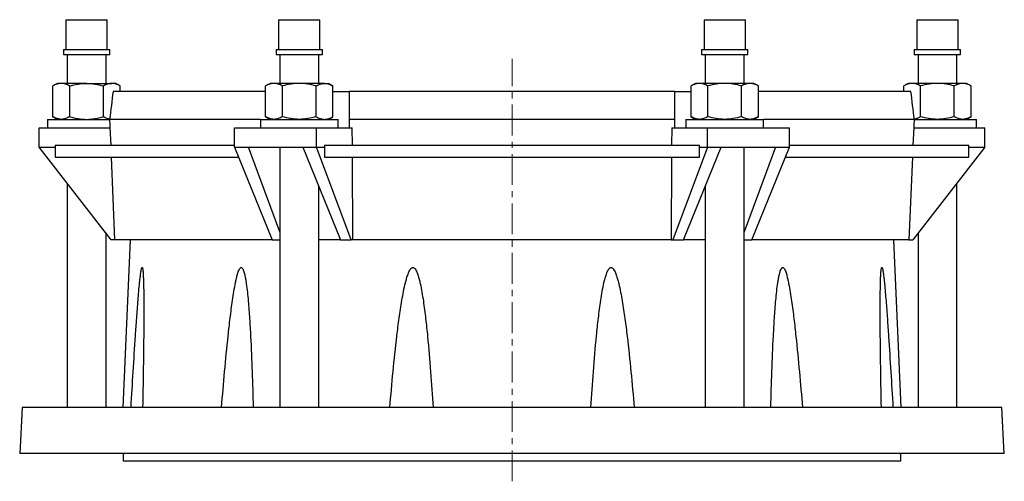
# Model space of a CAD drawing. Header units: millimetres. Extents: x 4 to 837, y -526 to 594.
# Tile 2 of 2: x 432 to 837, y 400 to 590. Entities that reach past the tile are written whole.
import ezdxf

# ---------------------------------------------------------------- set-up
doc = ezdxf.new("R2010")
doc.units = ezdxf.units.MM
doc.linetypes.add('CENTERX2', pattern=[20.32, 12.7, -2.54, 2.54, -2.54])
doc.layers.add('FORMAT', color=7, linetype='Continuous')

msp = doc.modelspace()

# ---------------------------------------------------------------- linework, layer by layer
at = {"color": 7, "linetype": 'Continuous', "lineweight": 25}
for p, q in [((450.9, 589.84), (450.9, 577.57)), ((450.9, 589.84), (467.9, 589.84)), ((467.9, 577.57), (467.9, 589.84)), ((538.4, 589.84), (538.4, 577.57)), ((538.4, 589.84), (555.4, 589.84)), ((555.4, 577.57), (555.4, 589.84)), ((713.4, 589.84), (713.4, 577.57)), ((713.4, 589.84), (717.65, 589.84)), ((717.65, 589.84), (730.4, 589.84)), ((730.4, 577.57), (730.4, 589.84)), ((800.9, 589.84), (800.9, 577.57)), ((800.9, 589.84), (813.65, 589.84)), ((813.65, 589.84), (817.9, 589.84)), ((817.9, 577.57), (817.9, 589.84)), ((449.87, 577.57), (449.87, 575.57)), ((449.87, 577.57), (468.92, 577.57)), ((449.87, 575.57), (468.92, 575.57)), ((451.4, 575.57), (451.4, 563.64)), ((467.4, 563.64), (467.4, 575.57)), ((468.92, 575.57), (468.92, 577.57)), ((537.37, 577.57), (537.37, 575.57)), ((537.37, 577.57), (556.42, 577.57)), ((537.37, 575.57), (556.42, 575.57)), ((538.9, 575.57), (538.9, 563.64)), ((554.9, 563.64), (554.9, 575.57)), ((556.42, 575.57), (556.42, 577.57)), ((712.37, 577.57), (712.37, 575.57)), ((712.37, 577.57), (717.14, 577.57)), ((712.37, 575.57), (717.14, 575.57)), ((713.9, 575.57), (713.9, 563.64)), ((717.14, 577.57), (731.42, 577.57)), ((717.14, 575.57), (731.42, 575.57)), ((729.9, 563.64), (729.9, 575.57)), ((731.42, 575.57), (731.42, 577.57)), ((799.87, 577.57), (799.87, 575.57)), ((799.87, 577.57), (814.16, 577.57)), ((799.87, 575.57), (814.16, 575.57)), ((801.4, 575.57), (801.4, 563.64)), ((814.16, 577.57), (818.92, 577.57)), ((814.16, 575.57), (818.92, 575.57)), ((817.4, 563.64), (817.4, 575.57)), ((818.92, 575.57), (818.92, 577.57)), ((447.4, 563.64), (445.54, 562.57)), ((449.01, 563.64), (447.4, 563.64)), ((459.4, 563.64), (449.01, 563.64)), ((459.4, 563.64), (469.79, 563.64)), ((471.4, 563.64), (469.79, 563.64)), ((473.25, 562.57), (471.4, 563.64)), ((534.9, 563.64), (533.04, 562.57)), ((536.51, 563.64), (534.9, 563.64)), ((546.9, 563.64), (536.51, 563.64)), ((557.29, 563.64), (546.9, 563.64)), ((557.29, 563.64), (558.9, 563.64)), ((560.75, 562.57), (558.9, 563.64)), ((709.9, 563.64), (708.04, 562.57)), ((711.51, 563.64), (709.9, 563.64)), ((721.9, 563.64), (711.51, 563.64)), ((732.29, 563.64), (721.9, 563.64)), ((733.9, 563.64), (732.29, 563.64)), ((735.75, 562.57), (733.9, 563.64)), ((797.4, 563.64), (795.54, 562.57)), ((799.01, 563.64), (797.4, 563.64)), ((809.4, 563.64), (799.01, 563.64)), ((819.79, 563.64), (809.4, 563.64)), ((821.4, 563.64), (819.79, 563.64)), ((823.25, 562.57), (821.4, 563.64)), ((445.54, 549.91), (445.54, 562.57)), ((452.47, 549.91), (452.47, 562.57)), ((466.33, 549.91), (466.33, 562.57)), ((533.04, 560.34), (470.31, 560.34)), ((473.25, 560.34), (473.25, 562.57)), ((533.04, 549.91), (533.04, 562.57)), ((539.97, 549.91), (539.97, 562.57)), ((553.83, 549.91), (553.83, 562.57)), ((560.75, 549.91), (560.75, 562.57)), ((560.75, 560.34), (567.38, 560.34)), ((701.41, 560.34), (567.38, 560.34)), ((701.41, 560.34), (708.04, 560.34)), ((708.04, 549.91), (708.04, 562.57)), ((714.97, 549.91), (714.97, 562.57)), ((728.83, 549.91), (728.83, 562.57)), ((735.75, 549.91), (735.75, 562.57)), ((798.48, 560.34), (735.75, 560.34)), ((795.54, 560.34), (795.54, 562.57)), ((802.47, 549.91), (802.47, 562.57)), ((816.33, 549.91), (816.33, 562.57)), ((823.25, 549.91), (823.25, 562.57)), ((443.4, 548.84), (443.4, 545.34)), ((443.4, 548.84), (468.88, 548.84)), ((445.54, 549.91), (447.4, 548.84)), ((530.9, 548.78), (468.87, 548.78)), ((530.9, 548.84), (530.9, 545.34)), ((530.9, 548.84), (538.9, 548.84)), ((533.04, 549.91), (534.9, 548.84)), ((538.9, 548.84), (562.9, 548.84)), ((558.9, 548.84), (560.75, 549.91)), ((562.9, 545.34), (562.9, 548.84)), ((701.42, 548.78), (567.38, 548.78)), ((705.9, 548.84), (705.9, 545.34)), ((705.9, 548.84), (729.9, 548.84)), ((708.04, 549.91), (709.9, 548.84)), ((729.9, 548.84), (737.9, 548.84)), ((733.9, 548.84), (735.75, 549.91)), ((737.9, 545.34), (737.9, 548.84)), ((799.93, 548.78), (737.9, 548.78)), ((799.91, 548.84), (825.4, 548.84)), ((821.4, 548.84), (823.25, 549.91)), ((825.4, 545.34), (825.4, 548.84)), ((439.9, 537.34), (439.9, 545.34)), ((439.9, 545.34), (469.17, 545.34)), ((469.48, 538.24), (469.17, 545.34)), ((520.26, 537.34), (520.26, 545.34)), ((520.26, 545.34), (554.04, 545.34)), ((554.04, 537.34), (554.04, 545.34)), ((554.04, 545.34), (568.67, 545.34)), ((568.83, 538.24), (568.67, 545.34)), ((700.12, 545.34), (699.97, 538.24)), ((700.12, 545.34), (714.76, 545.34)), ((714.76, 537.34), (714.76, 545.34)), ((714.76, 545.34), (748.54, 545.34)), ((748.54, 537.34), (748.54, 545.34)), ((799.62, 545.34), (799.31, 538.24)), ((799.62, 545.34), (828.9, 545.34)), ((828.9, 537.34), (828.9, 545.34)), ((439.9, 537.34), (446.51, 537.34)), ((469.59, 499.34), (439.9, 537.34)), ((446.51, 538.24), (446.51, 537.34)), ((446.51, 538.24), (520.26, 538.24)), ((520.26, 537.34), (525.97, 537.34)), ((520.26, 537.34), (535.79, 499.34)), ((525.97, 537.34), (548.33, 537.34)), ((538.9, 502.63), (525.97, 537.34)), ((538.9, 537.34), (538.9, 430.34)), ((548.33, 537.34), (554.04, 537.34)), ((548.33, 537.34), (563.86, 499.34)), ((568.19, 499.34), (554.04, 537.34)), ((554.04, 537.34), (557.34, 537.34)), ((557.34, 538.24), (557.34, 537.34)), ((557.34, 538.24), (711.46, 538.24)), ((714.76, 537.34), (700.61, 499.34)), ((704.94, 499.34), (720.47, 537.34)), ((711.46, 537.34), (711.46, 538.24)), ((711.46, 537.34), (714.76, 537.34)), ((714.76, 537.34), (720.47, 537.34)), ((720.47, 537.34), (742.83, 537.34)), ((729.9, 430.34), (729.9, 537.34)), ((742.83, 537.34), (729.9, 502.63)), ((733, 499.34), (748.54, 537.34)), ((742.83, 537.34), (748.54, 537.34)), ((748.54, 538.24), (822.29, 538.24)), ((828.9, 537.34), (799.21, 499.34)), ((822.29, 537.34), (822.29, 538.24)), ((822.29, 537.34), (828.9, 537.34)), ((446.5, 533.24), (521.94, 533.24)), ((471.1, 499.34), (469.69, 533.24)), ((557.26, 533.24), (711.54, 533.24)), ((568.95, 499.34), (568.86, 533.24)), ((699.94, 533.24), (699.85, 499.34)), ((746.86, 533.24), (822.3, 533.24)), ((799.1, 533.24), (797.69, 499.34)), ((451.4, 522.62), (451.4, 430.34)), ((817.4, 430.34), (817.4, 522.62)), ((554.9, 430.34), (554.9, 521.27)), ((713.9, 521.27), (713.9, 430.34)), ((467.4, 430.34), (467.4, 502.14)), ((471.1, 499.34), (469.59, 499.34)), ((535.79, 499.34), (471.1, 499.34)), ((477.4, 499.34), (474.39, 430.34)), ((535.79, 499.34), (538.9, 499.34)), ((563.86, 499.34), (554.9, 499.34)), ((563.86, 499.34), (568.19, 499.34)), ((568.95, 499.34), (568.19, 499.34)), ((699.85, 499.34), (568.95, 499.34)), ((699.85, 499.34), (700.61, 499.34)), ((700.61, 499.34), (704.94, 499.34)), ((713.9, 499.34), (704.94, 499.34)), ((729.9, 499.34), (733, 499.34)), ((797.69, 499.34), (733, 499.34)), ((794.41, 430.34), (791.4, 499.34)), ((797.69, 499.34), (799.21, 499.34)), ((801.4, 502.14), (801.4, 430.34)), ((432.9, 430.34), (431.9, 411.34)), ((835.9, 430.34), (432.9, 430.34)), ((836.9, 411.34), (835.9, 430.34)), ((836.9, 411.34), (431.9, 411.34)), ((474.4, 411.34), (474.4, 408.34)), ((794.4, 408.34), (794.4, 411.34)), ((474.4, 408.34), (794.4, 408.34))]:
    msp.add_line(p, q, dxfattribs=at)
for major_axis, ratio, start_param, end_param in [((0, 9017.99), 0.020947, 1.467383, 1.46784), ((163.61, 9017.99), 0.01047, 1.467573, 1.46803), ((-163.61, 9017.99), 0.01047, 4.815155, 4.815612), ((0, 9017.99), 0.020947, 4.815345, 4.815802)]:
    msp.add_ellipse((634.4, -393.58), major_axis=major_axis, ratio=ratio, start_param=start_param, end_param=end_param, dxfattribs=at)
for points, knots in [([(449.01, 563.64), (448.71, 563.64), (448.42, 563.62), (447.83, 563.52), (447.54, 563.45), (446.68, 563.17), (446.11, 562.9), (445.54, 562.57)], [0, 0, 0, 0, 0.25, 0.25, 0.5, 0.5, 1, 1, 1, 1]), ([(452.47, 562.57), (451.9, 562.9), (451.33, 563.17), (450.18, 563.54), (449.6, 563.64), (449.01, 563.64)], [0, 0, 0, 0, 0.5, 0.5, 1, 1, 1, 1]), ([(452.47, 562.57), (453.6, 562.9), (454.75, 563.17), (457.06, 563.54), (458.23, 563.64), (459.4, 563.64)], [0, 0, 0, 0, 0.5, 0.5, 1, 1, 1, 1]), ([(459.4, 563.64), (459.98, 563.64), (460.57, 563.62), (461.75, 563.52), (462.34, 563.44), (464.07, 563.16), (465.21, 562.89), (466.33, 562.57)], [0, 0, 0, 0, 0.25, 0.25, 0.5, 0.5, 1, 1, 1, 1]), ([(469.79, 563.64), (469.5, 563.64), (469.2, 563.62), (468.62, 563.52), (468.33, 563.45), (467.46, 563.17), (466.89, 562.9), (466.33, 562.57)], [0, 0, 0, 0, 0.25, 0.25, 0.5, 0.5, 1, 1, 1, 1]), ([(473.25, 562.57), (472.69, 562.9), (472.12, 563.17), (470.96, 563.54), (470.38, 563.64), (469.79, 563.64)], [0, 0, 0, 0, 0.5, 0.5, 1, 1, 1, 1]), ([(536.51, 563.64), (536.21, 563.64), (535.92, 563.62), (535.33, 563.52), (535.04, 563.45), (534.18, 563.17), (533.61, 562.9), (533.04, 562.57)], [0, 0, 0, 0, 0.25, 0.25, 0.5, 0.5, 1, 1, 1, 1]), ([(539.97, 562.57), (539.4, 562.9), (538.83, 563.17), (537.68, 563.54), (537.1, 563.64), (536.51, 563.64)], [0, 0, 0, 0, 0.5, 0.5, 1, 1, 1, 1]), ([(546.9, 563.64), (546.31, 563.64), (545.72, 563.62), (544.55, 563.52), (543.97, 563.45), (542.24, 563.17), (541.1, 562.9), (539.97, 562.57)], [0, 0, 0, 0, 0.25, 0.25, 0.5, 0.5, 1, 1, 1, 1]), ([(553.83, 562.57), (552.69, 562.9), (551.55, 563.17), (549.24, 563.54), (548.08, 563.64), (546.9, 563.64)], [0, 0, 0, 0, 0.5, 0.5, 1, 1, 1, 1]), ([(553.83, 562.57), (554.39, 562.9), (554.97, 563.17), (556.12, 563.54), (556.71, 563.64), (557.29, 563.64)], [0, 0, 0, 0, 0.5, 0.5, 1, 1, 1, 1]), ([(557.29, 563.64), (557.58, 563.64), (557.88, 563.62), (558.47, 563.52), (558.76, 563.44), (559.63, 563.16), (560.19, 562.89), (560.75, 562.57)], [0, 0, 0, 0, 0.25, 0.25, 0.5, 0.5, 1, 1, 1, 1]), ([(711.51, 563.64), (711.21, 563.64), (710.92, 563.62), (710.33, 563.52), (710.04, 563.44), (709.17, 563.16), (708.6, 562.89), (708.04, 562.57)], [0, 0, 0, 0, 0.25, 0.25, 0.5, 0.5, 1, 1, 1, 1]), ([(714.97, 562.57), (714.41, 562.9), (713.83, 563.17), (712.67, 563.54), (712.09, 563.64), (711.51, 563.64)], [0, 0, 0, 0, 0.5, 0.5, 1, 1, 1, 1]), ([(721.9, 563.64), (721.31, 563.64), (720.72, 563.62), (719.55, 563.52), (718.97, 563.45), (717.24, 563.17), (716.1, 562.9), (714.97, 562.57)], [0, 0, 0, 0, 0.25, 0.25, 0.5, 0.5, 1, 1, 1, 1]), ([(728.83, 562.57), (727.69, 562.9), (726.55, 563.17), (724.24, 563.54), (723.08, 563.64), (721.9, 563.64)], [0, 0, 0, 0, 0.5, 0.5, 1, 1, 1, 1]), ([(732.29, 563.64), (732, 563.64), (731.7, 563.62), (731.12, 563.52), (730.83, 563.45), (729.96, 563.17), (729.39, 562.9), (728.83, 562.57)], [0, 0, 0, 0, 0.25, 0.25, 0.5, 0.5, 1, 1, 1, 1]), ([(735.75, 562.57), (735.19, 562.9), (734.62, 563.17), (733.46, 563.54), (732.88, 563.64), (732.29, 563.64)], [0, 0, 0, 0, 0.5, 0.5, 1, 1, 1, 1]), ([(799.01, 563.64), (798.71, 563.64), (798.42, 563.62), (797.83, 563.52), (797.54, 563.45), (796.68, 563.17), (796.11, 562.9), (795.54, 562.57)], [0, 0, 0, 0, 0.25, 0.25, 0.5, 0.5, 1, 1, 1, 1]), ([(802.47, 562.57), (801.9, 562.9), (801.33, 563.17), (800.18, 563.54), (799.6, 563.64), (799.01, 563.64)], [0, 0, 0, 0, 0.5, 0.5, 1, 1, 1, 1]), ([(809.4, 563.64), (808.81, 563.64), (808.23, 563.62), (807.05, 563.52), (806.46, 563.44), (804.73, 563.16), (803.59, 562.89), (802.47, 562.57)], [0, 0, 0, 0, 0.25, 0.25, 0.5, 0.5, 1, 1, 1, 1]), ([(816.33, 562.57), (815.2, 562.9), (814.05, 563.17), (811.73, 563.54), (810.57, 563.64), (809.4, 563.64)], [0, 0, 0, 0, 0.5, 0.5, 1, 1, 1, 1]), ([(819.79, 563.64), (819.5, 563.64), (819.2, 563.62), (818.62, 563.52), (818.33, 563.45), (817.46, 563.17), (816.89, 562.9), (816.33, 562.57)], [0, 0, 0, 0, 0.25, 0.25, 0.5, 0.5, 1, 1, 1, 1]), ([(823.25, 562.57), (822.69, 562.9), (822.12, 563.17), (820.96, 563.54), (820.38, 563.64), (819.79, 563.64)], [0, 0, 0, 0, 0.5, 0.5, 1, 1, 1, 1]), ([(449.01, 548.84), (448.71, 548.84), (448.42, 548.87), (447.83, 548.97), (447.54, 549.04), (446.68, 549.32), (446.11, 549.59), (445.54, 549.91)], [0, 0, 0, 0, 0.25, 0.25, 0.5, 0.5, 1, 1, 1, 1]), ([(452.47, 549.91), (451.9, 549.59), (451.33, 549.32), (450.18, 548.94), (449.6, 548.84), (449.01, 548.84)], [0, 0, 0, 0, 0.5, 0.5, 1, 1, 1, 1]), ([(452.47, 549.91), (453.6, 549.59), (454.75, 549.32), (457.06, 548.94), (458.23, 548.84), (459.4, 548.84)], [0, 0, 0, 0, 0.5, 0.5, 1, 1, 1, 1]), ([(459.4, 548.84), (459.98, 548.84), (460.57, 548.87), (461.75, 548.97), (462.34, 549.04), (464.07, 549.32), (465.21, 549.59), (466.33, 549.91)], [0, 0, 0, 0, 0.25, 0.25, 0.5, 0.5, 1, 1, 1, 1]), ([(468.89, 548.92), (468.75, 548.95), (468.43, 549.01), (467.84, 549.19), (467.12, 549.48), (466.59, 549.77), (466.33, 549.91)], [0, 0, 0, 0, 0.162363, 0.368951, 0.684444, 1, 1, 1, 1]), ([(536.51, 548.84), (536.21, 548.84), (535.92, 548.87), (535.33, 548.97), (535.04, 549.04), (534.18, 549.32), (533.61, 549.59), (533.04, 549.91)], [0, 0, 0, 0, 0.25, 0.25, 0.5, 0.5, 1, 1, 1, 1]), ([(539.97, 549.91), (539.4, 549.59), (538.83, 549.32), (537.68, 548.94), (537.1, 548.84), (536.51, 548.84)], [0, 0, 0, 0, 0.5, 0.5, 1, 1, 1, 1]), ([(546.9, 548.84), (546.31, 548.84), (545.72, 548.87), (544.55, 548.97), (543.97, 549.04), (542.24, 549.32), (541.1, 549.59), (539.97, 549.91)], [0, 0, 0, 0, 0.25, 0.25, 0.5, 0.5, 1, 1, 1, 1]), ([(553.83, 549.91), (552.69, 549.59), (551.55, 549.32), (549.24, 548.94), (548.08, 548.84), (546.9, 548.84)], [0, 0, 0, 0, 0.5, 0.5, 1, 1, 1, 1]), ([(553.83, 549.91), (554.39, 549.59), (554.97, 549.32), (556.12, 548.94), (556.71, 548.84), (557.29, 548.84)], [0, 0, 0, 0, 0.5, 0.5, 1, 1, 1, 1]), ([(557.29, 548.84), (557.58, 548.84), (557.88, 548.87), (558.47, 548.97), (558.76, 549.04), (559.63, 549.32), (560.19, 549.59), (560.75, 549.91)], [0, 0, 0, 0, 0.25, 0.25, 0.5, 0.5, 1, 1, 1, 1]), ([(711.51, 548.84), (711.21, 548.84), (710.92, 548.87), (710.33, 548.97), (710.04, 549.04), (709.17, 549.32), (708.6, 549.59), (708.04, 549.91)], [0, 0, 0, 0, 0.25, 0.25, 0.5, 0.5, 1, 1, 1, 1]), ([(714.97, 549.91), (714.41, 549.59), (713.83, 549.32), (712.67, 548.94), (712.09, 548.84), (711.51, 548.84)], [0, 0, 0, 0, 0.5, 0.5, 1, 1, 1, 1]), ([(721.9, 548.84), (721.31, 548.84), (720.72, 548.87), (719.55, 548.97), (718.97, 549.04), (717.24, 549.32), (716.1, 549.59), (714.97, 549.91)], [0, 0, 0, 0, 0.25, 0.25, 0.5, 0.5, 1, 1, 1, 1]), ([(728.83, 549.91), (727.69, 549.59), (726.55, 549.32), (724.24, 548.94), (723.08, 548.84), (721.9, 548.84)], [0, 0, 0, 0, 0.5, 0.5, 1, 1, 1, 1]), ([(732.29, 548.84), (732, 548.84), (731.7, 548.87), (731.12, 548.97), (730.83, 549.04), (729.96, 549.32), (729.39, 549.59), (728.83, 549.91)], [0, 0, 0, 0, 0.25, 0.25, 0.5, 0.5, 1, 1, 1, 1]), ([(735.75, 549.91), (735.19, 549.59), (734.62, 549.32), (733.46, 548.94), (732.88, 548.84), (732.29, 548.84)], [0, 0, 0, 0, 0.5, 0.5, 1, 1, 1, 1]), ([(802.47, 549.91), (802.28, 549.81), (801.91, 549.6), (801.34, 549.34), (800.77, 549.13), (800.29, 548.99), (800, 548.94), (799.91, 548.93)], [0, 0, 0, 0, 0.222066, 0.444194, 0.666207, 0.892412, 1, 1, 1, 1]), ([(809.4, 548.84), (808.81, 548.84), (808.23, 548.87), (807.05, 548.97), (806.46, 549.04), (804.73, 549.32), (803.59, 549.59), (802.47, 549.91)], [0, 0, 0, 0, 0.25, 0.25, 0.5, 0.5, 1, 1, 1, 1]), ([(816.33, 549.91), (815.2, 549.59), (814.05, 549.32), (811.73, 548.94), (810.57, 548.84), (809.4, 548.84)], [0, 0, 0, 0, 0.5, 0.5, 1, 1, 1, 1]), ([(819.79, 548.84), (819.5, 548.84), (819.2, 548.87), (818.62, 548.97), (818.33, 549.04), (817.46, 549.32), (816.89, 549.59), (816.33, 549.91)], [0, 0, 0, 0, 0.25, 0.25, 0.5, 0.5, 1, 1, 1, 1]), ([(823.25, 549.91), (822.69, 549.59), (822.12, 549.32), (820.96, 548.94), (820.38, 548.84), (819.79, 548.84)], [0, 0, 0, 0, 0.5, 0.5, 1, 1, 1, 1]), ([(477.71, 430.34), (477.99, 435.26), (478.28, 440.17), (478.88, 449.98), (479.19, 454.89), (479.69, 462.23), (479.85, 464.67), (480.21, 469.56), (480.39, 472), (480.68, 475.65), (480.78, 476.86), (481, 479.28), (481.11, 480.49), (481.29, 482.28), (481.36, 482.88), (481.49, 484.06), (481.56, 484.65), (481.68, 485.51), (481.72, 485.8), (481.81, 486.36), (481.85, 486.63), (481.93, 487.02), (481.96, 487.15), (482.02, 487.4), (482.05, 487.51), (482.1, 487.66), (482.12, 487.71), (482.16, 487.79), (482.18, 487.82), (482.22, 487.87), (482.24, 487.89), (482.28, 487.89), (482.3, 487.88), (482.35, 487.82), (482.39, 487.74), (482.44, 487.55), (482.47, 487.44), (482.53, 487.08), (482.56, 486.81), (482.62, 486.27), (482.64, 485.99), (482.68, 485.42), (482.7, 485.14), (482.74, 484.27), (482.77, 483.69), (482.81, 482.51), (482.83, 481.92), (482.87, 480.13), (482.89, 478.93), (482.92, 476.53), (482.93, 475.33), (482.95, 471.71), (482.95, 469.29), (482.93, 464.44), (482.92, 462.01), (482.85, 454.71), (482.79, 449.84), (482.65, 440.1), (482.57, 435.22), (482.48, 430.34)], [0, 0, 0, 0, 0.125, 0.125, 0.25, 0.25, 0.3125, 0.3125, 0.375, 0.375, 0.40625, 0.40625, 0.4375, 0.4375, 0.453125, 0.453125, 0.46875, 0.46875, 0.476563, 0.476563, 0.484375, 0.484375, 0.488281, 0.488281, 0.492188, 0.492188, 0.494141, 0.494141, 0.496094, 0.496094, 0.498047, 0.498047, 0.5, 0.5, 0.503906, 0.503906, 0.507813, 0.507813, 0.515625, 0.515625, 0.523438, 0.523438, 0.53125, 0.53125, 0.546875, 0.546875, 0.5625, 0.5625, 0.59375, 0.59375, 0.625, 0.625, 0.6875, 0.6875, 0.75, 0.75, 0.875, 0.875, 1, 1, 1, 1]), ([(514.93, 430.34), (515.33, 435.26), (515.75, 440.17), (516.64, 449.98), (517.12, 454.89), (517.91, 462.23), (518.18, 464.67), (518.78, 469.56), (519.1, 472), (519.63, 475.65), (519.81, 476.86), (520.21, 479.28), (520.43, 480.49), (520.79, 482.28), (520.92, 482.88), (521.2, 484.06), (521.35, 484.65), (521.61, 485.51), (521.7, 485.8), (521.89, 486.36), (522, 486.63), (522.18, 487.02), (522.25, 487.15), (522.39, 487.4), (522.47, 487.51), (522.6, 487.66), (522.65, 487.71), (522.74, 487.79), (522.79, 487.82), (522.9, 487.87), (522.96, 487.89), (523.07, 487.89), (523.12, 487.88), (523.28, 487.82), (523.37, 487.74), (523.54, 487.55), (523.61, 487.44), (523.81, 487.08), (523.92, 486.81), (524.11, 486.27), (524.19, 485.99), (524.35, 485.42), (524.41, 485.14), (524.61, 484.27), (524.72, 483.69), (524.92, 482.51), (525.01, 481.92), (525.27, 480.13), (525.41, 478.93), (525.67, 476.53), (525.79, 475.33), (526.11, 471.71), (526.29, 469.29), (526.61, 464.44), (526.75, 462.01), (527.13, 454.71), (527.33, 449.84), (527.68, 440.1), (527.83, 435.22), (527.95, 430.34)], [0, 0, 0, 0, 0.125, 0.125, 0.25, 0.25, 0.3125, 0.3125, 0.375, 0.375, 0.40625, 0.40625, 0.4375, 0.4375, 0.453125, 0.453125, 0.46875, 0.46875, 0.476563, 0.476563, 0.484375, 0.484375, 0.488281, 0.488281, 0.492188, 0.492188, 0.494141, 0.494141, 0.496094, 0.496094, 0.498047, 0.498047, 0.5, 0.5, 0.503906, 0.503906, 0.507813, 0.507813, 0.515625, 0.515625, 0.523438, 0.523438, 0.53125, 0.53125, 0.546875, 0.546875, 0.5625, 0.5625, 0.59375, 0.59375, 0.625, 0.625, 0.6875, 0.6875, 0.75, 0.75, 0.875, 0.875, 1, 1, 1, 1]), ([(584.16, 430.34), (584.57, 435.26), (585, 440.17), (585.95, 449.98), (586.47, 454.89), (587.34, 462.23), (587.65, 464.67), (588.33, 469.56), (588.7, 472), (589.32, 475.65), (589.54, 476.86), (590.02, 479.28), (590.29, 480.49), (590.73, 482.28), (590.89, 482.88), (591.24, 484.06), (591.43, 484.65), (591.76, 485.51), (591.87, 485.8), (592.13, 486.36), (592.26, 486.63), (592.5, 487.02), (592.59, 487.15), (592.78, 487.4), (592.88, 487.51), (593.06, 487.66), (593.12, 487.71), (593.25, 487.79), (593.32, 487.82), (593.46, 487.87), (593.53, 487.89), (593.68, 487.89), (593.76, 487.88), (593.98, 487.82), (594.11, 487.74), (594.34, 487.55), (594.45, 487.44), (594.73, 487.08), (594.88, 486.81), (595.15, 486.27), (595.28, 485.99), (595.5, 485.42), (595.6, 485.14), (595.89, 484.27), (596.06, 483.69), (596.37, 482.51), (596.51, 481.92), (596.91, 480.13), (597.14, 478.93), (597.56, 476.53), (597.75, 475.33), (598.29, 471.71), (598.6, 469.29), (599.17, 464.44), (599.43, 462.01), (600.15, 454.71), (600.56, 449.84), (601.31, 440.1), (601.64, 435.22), (601.95, 430.34)], [0, 0, 0, 0, 0.125, 0.125, 0.25, 0.25, 0.3125, 0.3125, 0.375, 0.375, 0.40625, 0.40625, 0.4375, 0.4375, 0.453125, 0.453125, 0.46875, 0.46875, 0.476563, 0.476563, 0.484375, 0.484375, 0.488281, 0.488281, 0.492188, 0.492188, 0.494141, 0.494141, 0.496094, 0.496094, 0.498047, 0.498047, 0.5, 0.5, 0.503906, 0.503906, 0.507813, 0.507813, 0.515625, 0.515625, 0.523438, 0.523438, 0.53125, 0.53125, 0.546875, 0.546875, 0.5625, 0.5625, 0.59375, 0.59375, 0.625, 0.625, 0.6875, 0.6875, 0.75, 0.75, 0.875, 0.875, 1, 1, 1, 1]), ([(666.85, 430.34), (667.16, 435.26), (667.49, 440.17), (668.25, 449.98), (668.66, 454.89), (669.39, 462.23), (669.65, 464.67), (670.23, 469.56), (670.54, 472), (671.1, 475.65), (671.29, 476.86), (671.73, 479.28), (671.96, 480.49), (672.37, 482.28), (672.52, 482.88), (672.85, 484.06), (673.02, 484.65), (673.33, 485.51), (673.44, 485.8), (673.68, 486.36), (673.82, 486.63), (674.05, 487.02), (674.13, 487.15), (674.32, 487.4), (674.42, 487.51), (674.59, 487.66), (674.65, 487.71), (674.78, 487.79), (674.84, 487.82), (674.99, 487.87), (675.06, 487.89), (675.21, 487.89), (675.29, 487.88), (675.51, 487.82), (675.64, 487.74), (675.88, 487.55), (675.98, 487.44), (676.27, 487.08), (676.43, 486.81), (676.71, 486.27), (676.84, 485.99), (677.08, 485.42), (677.19, 485.14), (677.49, 484.27), (677.67, 483.69), (678, 482.51), (678.16, 481.92), (678.59, 480.13), (678.85, 478.93), (679.32, 476.53), (679.53, 475.33), (680.15, 471.71), (680.51, 469.29), (681.17, 464.44), (681.48, 462.01), (682.35, 454.71), (682.86, 449.84), (683.8, 440.1), (684.23, 435.22), (684.64, 430.34)], [0, 0, 0, 0, 0.125, 0.125, 0.25, 0.25, 0.3125, 0.3125, 0.375, 0.375, 0.40625, 0.40625, 0.4375, 0.4375, 0.453125, 0.453125, 0.46875, 0.46875, 0.476562, 0.476562, 0.484375, 0.484375, 0.488281, 0.488281, 0.492187, 0.492187, 0.494141, 0.494141, 0.496094, 0.496094, 0.498047, 0.498047, 0.5, 0.5, 0.503906, 0.503906, 0.507812, 0.507812, 0.515625, 0.515625, 0.523437, 0.523437, 0.53125, 0.53125, 0.546875, 0.546875, 0.5625, 0.5625, 0.59375, 0.59375, 0.625, 0.625, 0.6875, 0.6875, 0.75, 0.75, 0.875, 0.875, 1, 1, 1, 1]), ([(740.84, 430.34), (740.97, 435.26), (741.12, 440.17), (741.47, 449.98), (741.67, 454.89), (742.06, 462.23), (742.2, 464.67), (742.52, 469.56), (742.71, 472), (743.04, 475.65), (743.16, 476.86), (743.42, 479.28), (743.57, 480.49), (743.84, 482.28), (743.93, 482.88), (744.15, 484.06), (744.27, 484.65), (744.47, 485.51), (744.55, 485.8), (744.72, 486.36), (744.81, 486.63), (744.97, 487.02), (745.03, 487.15), (745.16, 487.4), (745.23, 487.51), (745.35, 487.66), (745.39, 487.71), (745.49, 487.79), (745.54, 487.82), (745.64, 487.87), (745.69, 487.89), (745.8, 487.89), (745.86, 487.88), (746.02, 487.82), (746.12, 487.74), (746.3, 487.55), (746.38, 487.44), (746.6, 487.08), (746.72, 486.81), (746.94, 486.27), (747.04, 485.99), (747.22, 485.42), (747.3, 485.14), (747.54, 484.27), (747.69, 483.69), (747.96, 482.51), (748.08, 481.92), (748.43, 480.13), (748.64, 478.93), (749.04, 476.53), (749.22, 475.33), (749.74, 471.71), (750.05, 469.29), (750.64, 464.44), (750.91, 462.01), (751.7, 454.71), (752.17, 449.84), (753.06, 440.1), (753.47, 435.22), (753.87, 430.34)], [0, 0, 0, 0, 0.125, 0.125, 0.25, 0.25, 0.3125, 0.3125, 0.375, 0.375, 0.40625, 0.40625, 0.4375, 0.4375, 0.453125, 0.453125, 0.46875, 0.46875, 0.476563, 0.476563, 0.484375, 0.484375, 0.488281, 0.488281, 0.492188, 0.492188, 0.494141, 0.494141, 0.496094, 0.496094, 0.498047, 0.498047, 0.5, 0.5, 0.503906, 0.503906, 0.507813, 0.507813, 0.515625, 0.515625, 0.523438, 0.523438, 0.53125, 0.53125, 0.546875, 0.546875, 0.5625, 0.5625, 0.59375, 0.59375, 0.625, 0.625, 0.6875, 0.6875, 0.75, 0.75, 0.875, 0.875, 1, 1, 1, 1]), ([(786.32, 430.34), (786.23, 435.26), (786.15, 440.17), (786, 449.98), (785.94, 454.89), (785.88, 462.23), (785.86, 464.67), (785.85, 469.56), (785.85, 472), (785.87, 475.65), (785.88, 476.86), (785.91, 479.28), (785.93, 480.49), (785.98, 482.28), (786, 482.88), (786.04, 484.06), (786.07, 484.65), (786.12, 485.51), (786.14, 485.8), (786.19, 486.36), (786.21, 486.63), (786.26, 487.02), (786.28, 487.15), (786.32, 487.4), (786.35, 487.51), (786.39, 487.66), (786.4, 487.71), (786.43, 487.79), (786.45, 487.82), (786.49, 487.87), (786.5, 487.89), (786.54, 487.89), (786.57, 487.88), (786.63, 487.82), (786.67, 487.74), (786.74, 487.55), (786.77, 487.44), (786.86, 487.08), (786.91, 486.81), (787, 486.27), (787.05, 485.99), (787.13, 485.42), (787.17, 485.14), (787.28, 484.27), (787.35, 483.69), (787.48, 482.51), (787.54, 481.92), (787.72, 480.13), (787.83, 478.93), (788.04, 476.53), (788.14, 475.33), (788.43, 471.71), (788.61, 469.29), (788.96, 464.44), (789.13, 462.01), (789.61, 454.71), (789.92, 449.84), (790.52, 440.1), (790.81, 435.22), (791.09, 430.34)], [0, 0, 0, 0, 0.125, 0.125, 0.25, 0.25, 0.3125, 0.3125, 0.375, 0.375, 0.40625, 0.40625, 0.4375, 0.4375, 0.453125, 0.453125, 0.46875, 0.46875, 0.476562, 0.476562, 0.484375, 0.484375, 0.488281, 0.488281, 0.492187, 0.492187, 0.494141, 0.494141, 0.496094, 0.496094, 0.498047, 0.498047, 0.5, 0.5, 0.503906, 0.503906, 0.507812, 0.507812, 0.515625, 0.515625, 0.523437, 0.523437, 0.53125, 0.53125, 0.546875, 0.546875, 0.5625, 0.5625, 0.59375, 0.59375, 0.625, 0.625, 0.6875, 0.6875, 0.75, 0.75, 0.875, 0.875, 1, 1, 1, 1])]:
    msp.add_open_spline(points, degree=3, knots=knots, dxfattribs=at)
for points in [[(470.31, 560.34), (469.84, 556.49), (469.35, 552.63), (468.87, 548.78)], [(567.38, 560.34), (567.41, 556.49), (567.4, 552.63), (567.38, 548.78)], [(701.42, 548.78), (701.39, 552.63), (701.39, 556.49), (701.41, 560.34)], [(799.93, 548.78), (799.44, 552.63), (798.96, 556.49), (798.48, 560.34)], [(468.87, 548.78), (468.92, 547.63), (468.97, 546.49), (469.01, 545.34)], [(567.38, 548.78), (567.38, 547.63), (567.38, 546.49), (567.39, 545.34)], [(701.41, 545.34), (701.41, 546.49), (701.42, 547.63), (701.42, 548.78)], [(799.78, 545.34), (799.83, 546.49), (799.88, 547.63), (799.93, 548.78)]]:
    msp.add_open_spline(points, degree=3, dxfattribs=at)
at = {"layer": 'FORMAT', "linetype": 'CENTERX2', "lineweight": 18}
msp.add_line((634.4, 399.95), (634.4, 573.8), dxfattribs=at)

doc.saveas('drawing.dxf')
